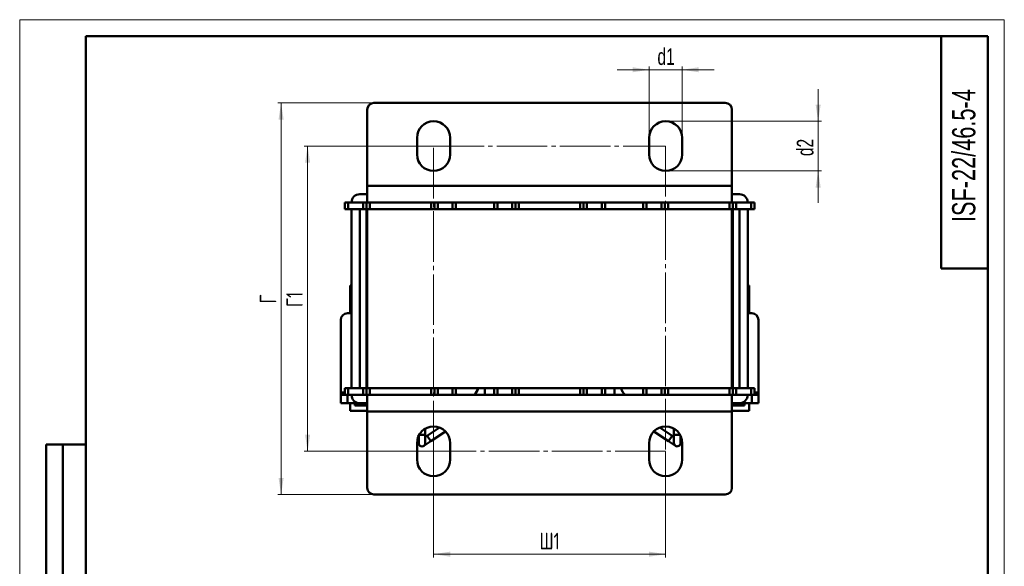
# Model space of a CAD drawing. Header units: millimetres. Extents: x 0 to 297, y 0 to 420.
# Tile 2 of 2: x 0 to 297, y 255 to 420. Entities that reach past the tile are written whole.
import ezdxf

# ---------------------------------------------------------------- set-up
doc = ezdxf.new("R2010")
doc.units = ezdxf.units.MM
doc.linetypes.add('SLD-Осевая', pattern=[19.05, 15.24, -1.27, 1.27, -1.27])
doc.linetypes.add('SLD-Сплошная', pattern=[0])
doc.styles.add('SLDTEXTSTYLE0', font='TXT', dxfattribs={"width": 0.7})
doc.styles.add('SLDTEXTSTYLE1', font='TXT', dxfattribs={"width": 0.7, "bigfont": 'bigfont'})
doc.dimstyles.new('SLDDIMSTYLE0', dxfattribs={"dimtxt": 5, "dimasz": 5, "dimexe": 0, "dimexo": 0.0625, "dimgap": 1.25, "dimtad": 2, "dimdec": 1, "dimrnd": 1e-09, "dimzin": 12, "dimdsep": 46, "dimtxsty": 'SLDTEXTSTYLE0', "dimsah": 1, "dimcen": 0.09, "dimadec": 0, "dimazin": 3, "dimtfac": 1, "dimtdec": 3, "dimtofl": 0, "dimtmove": 0, "dimatfit": 3, "dimfxl": 0, "dimfrac": 2, "dimtolj": 1, "dimtzin": 12, "dimarcsym": 0})
doc.dimstyles.new('SLDDIMSTYLE1', dxfattribs={"dimtxt": 5, "dimasz": 5, "dimexe": 0, "dimexo": 0.0625, "dimgap": 1.25, "dimtad": 2, "dimdec": 1, "dimrnd": 1e-09, "dimzin": 12, "dimdsep": 46, "dimtxsty": 'SLDTEXTSTYLE0', "dimsah": 1, "dimcen": 0.09, "dimadec": 0, "dimazin": 3, "dimtfac": 1, "dimtdec": 3, "dimtmove": 0, "dimatfit": 0, "dimfxl": 0, "dimfrac": 2, "dimtolj": 1, "dimtzin": 12, "dimarcsym": 0})

# ---------------------------------------------------------------- blocks, each defined once
blk = doc.blocks.new('_D_2')
at = {"color": 7, "linetype": 'SLD-Сплошная', "lineweight": 0}
for p, q in [((124.85, 289.9), (124.85, 257.91)), ((194.85, 289.9), (194.85, 257.91)), ((194.85, 258.91), (124.85, 258.91))]:
    blk.add_line(p, q, dxfattribs=at)
at = {"color": 7, "linetype": 'SLD-Сплошная', "lineweight": 18}
for points in [[(124.85, 258.91), (129.85, 258.15), (129.85, 259.68)], [(194.85, 258.91), (189.85, 259.68), (189.85, 258.15)]]:
    blk.add_solid(points, dxfattribs=at)
at = {"color": 7, "linetype": 'SLD-Сплошная', "lineweight": 18, "insert": (156.83, 265.36), "char_height": 5, "attachment_point": 1, "style": 'SLDTEXTSTYLE1'}
blk.add_mtext('Ш1', dxfattribs=at)
blk = doc.blocks.new('_D_3')
at = {"color": 7, "linetype": 'SLD-Сплошная', "lineweight": 0}
for p, q in [((124.84, 381.91), (85.85, 381.91)), ((86.85, 289.91), (86.85, 381.91)), ((124.84, 289.91), (85.85, 289.91))]:
    blk.add_line(p, q, dxfattribs=at)
at = {"color": 7, "linetype": 'SLD-Сплошная', "lineweight": 18}
for points in [[(86.85, 381.91), (86.08, 376.91), (87.62, 376.91)], [(86.85, 289.91), (87.62, 294.91), (86.08, 294.91)]]:
    blk.add_solid(points, dxfattribs=at)
at = {"color": 7, "linetype": 'SLD-Сплошная', "lineweight": 18, "insert": (80.41, 333.43), "char_height": 5, "attachment_point": 1, "rotation": 90, "style": 'SLDTEXTSTYLE1'}
blk.add_mtext('Г1', dxfattribs=at)
blk = doc.blocks.new('_D_4')
at = {"color": 7, "linetype": 'SLD-Сплошная', "lineweight": 0}
for p, q in [((106.84, 394.91), (77.85, 394.91)), ((78.85, 276.91), (78.85, 394.91)), ((106.84, 276.91), (77.85, 276.91))]:
    blk.add_line(p, q, dxfattribs=at)
at = {"color": 7, "linetype": 'SLD-Сплошная', "lineweight": 18}
for points in [[(78.85, 394.91), (78.08, 389.91), (79.62, 389.91)], [(78.85, 276.91), (79.62, 281.91), (78.08, 281.91)]]:
    blk.add_solid(points, dxfattribs=at)
at = {"color": 7, "linetype": 'SLD-Сплошная', "lineweight": 18, "insert": (72.41, 334.49), "char_height": 5, "attachment_point": 1, "rotation": 90, "style": 'SLDTEXTSTYLE1'}
blk.add_mtext('Г', dxfattribs=at)
blk = doc.blocks.new('_D_5')
at = {"color": 7, "linetype": 'SLD-Сплошная', "lineweight": 0}
for p, q in [((189.85, 404.91), (180.24, 404.91)), ((189.85, 384.42), (189.85, 405.91)), ((189.85, 404.91), (199.85, 404.91)), ((199.85, 384.42), (199.85, 405.91)), ((199.85, 404.91), (209.47, 404.91))]:
    blk.add_line(p, q, dxfattribs=at)
at = {"color": 7, "linetype": 'SLD-Сплошная', "lineweight": 18}
for points in [[(189.85, 404.91), (184.85, 405.68), (184.85, 404.15)], [(199.85, 404.91), (204.85, 404.15), (204.85, 405.68)]]:
    blk.add_solid(points, dxfattribs=at)
at = {"color": 7, "linetype": 'SLD-Сплошная', "lineweight": 18, "insert": (192.37, 411.36), "char_height": 5, "attachment_point": 1, "style": 'SLDTEXTSTYLE0'}
blk.add_mtext('d1', dxfattribs=at)
blk = doc.blocks.new('_D_6')
at = {"color": 7, "linetype": 'SLD-Сплошная', "lineweight": 0}
for p, q in [((240.85, 389.41), (240.85, 399.03)), ((194.86, 389.41), (241.85, 389.41)), ((240.85, 374.41), (240.85, 389.41)), ((194.86, 374.41), (241.85, 374.41)), ((240.85, 374.41), (240.85, 364.8))]:
    blk.add_line(p, q, dxfattribs=at)
at = {"color": 7, "linetype": 'SLD-Сплошная', "lineweight": 18}
for points in [[(240.85, 389.41), (241.62, 394.41), (240.08, 394.41)], [(240.85, 374.41), (240.08, 369.41), (241.62, 369.41)]]:
    blk.add_solid(points, dxfattribs=at)
at = {"color": 7, "linetype": 'SLD-Сплошная', "lineweight": 18, "insert": (234.41, 378.89), "char_height": 5, "attachment_point": 1, "rotation": 90, "style": 'SLDTEXTSTYLE0'}
blk.add_mtext('d2', dxfattribs=at)

msp = doc.modelspace()

# ---------------------------------------------------------------- linework, layer by layer
at = {"color": 7, "linetype": 'SLD-Сплошная', "lineweight": 18}
for p, q in [((0, 420), (297, 420)), ((0, 420), (0, 0)), ((297, 420), (297, 0))]:
    msp.add_line(p, q, dxfattribs=at)
at = {"color": 7, "linetype": 'SLD-Сплошная', "lineweight": 50}
for p, q in [((20, 415), (20, 5)), ((292, 415), (20, 415)), ((20, 415), (20, 5)), ((278, 415), (278, 345)), ((292, 5), (292, 415)), ((104.85, 392.91), (104.85, 369.91)), ((212.85, 394.91), (106.85, 394.91)), ((214.85, 369.91), (214.85, 392.91)), ((119.85, 384.41), (119.85, 379.41)), ((129.85, 379.41), (129.85, 384.41)), ((189.85, 384.41), (189.85, 379.41)), ((199.85, 379.41), (199.85, 384.41)), ((214.85, 369.91), (104.85, 369.91)), ((104.85, 364.91), (104.85, 369.91)), ((214.85, 369.91), (214.85, 364.91)), ((102.6, 367.41), (104.85, 367.41)), ((214.85, 367.41), (217.1, 367.41)), ((98.1, 362.91), (98.1, 364.91)), ((98.1, 364.91), (99.1, 364.91)), ((99.1, 362.91), (98.1, 362.91)), ((99.1, 364.91), (99.1, 362.91)), ((99.1, 364.91), (103.6, 364.91)), ((99.1, 362.91), (103.6, 362.91)), ((100.1, 308.91), (100.1, 362.91)), ((102.6, 308.91), (102.6, 362.91)), ((103.6, 362.91), (103.6, 364.91)), ((103.6, 364.91), (104.6, 364.91)), ((104.6, 362.91), (103.6, 362.91)), ((104.6, 362.91), (104.6, 364.91)), ((104.6, 364.91), (104.85, 364.91)), ((104.6, 308.91), (104.6, 362.91)), ((104.85, 362.91), (104.6, 362.91)), ((214.85, 364.91), (104.85, 364.91)), ((104.85, 308.91), (104.85, 362.91)), ((214.85, 362.91), (104.85, 362.91)), ((105.6, 364.91), (105.6, 362.91)), ((124.1, 362.91), (124.1, 364.91)), ((125.1, 364.91), (125.1, 362.91)), ((126.1, 364.91), (126.1, 362.91)), ((130.6, 362.91), (130.6, 364.91)), ((131.6, 364.91), (131.6, 362.91)), ((143.1, 362.91), (143.1, 364.91)), ((144.1, 364.91), (144.1, 362.91)), ((148.6, 362.91), (148.6, 364.91)), ((149.6, 362.91), (149.6, 364.91)), ((150.6, 364.91), (150.6, 362.91)), ((169.1, 362.91), (169.1, 364.91)), ((170.1, 364.91), (170.1, 362.91)), ((171.1, 364.91), (171.1, 362.91)), ((175.6, 362.91), (175.6, 364.91)), ((176.6, 364.91), (176.6, 362.91)), ((188.1, 362.91), (188.1, 364.91)), ((189.1, 364.91), (189.1, 362.91)), ((193.6, 362.91), (193.6, 364.91)), ((194.6, 362.91), (194.6, 364.91)), ((195.6, 364.91), (195.6, 362.91)), ((214.1, 362.91), (214.1, 364.91)), ((214.85, 364.91), (215.1, 364.91)), ((214.85, 308.91), (214.85, 362.91)), ((215.1, 362.91), (214.85, 362.91)), ((215.1, 364.91), (215.1, 362.91)), ((215.1, 364.91), (216.1, 364.91)), ((215.1, 362.91), (215.1, 308.91)), ((216.1, 362.91), (215.1, 362.91)), ((216.1, 364.91), (216.1, 362.91)), ((216.1, 364.91), (220.6, 364.91)), ((216.1, 362.91), (220.6, 362.91)), ((217.1, 362.91), (217.1, 308.91)), ((219.6, 362.91), (219.6, 308.91)), ((220.6, 362.91), (220.6, 364.91)), ((220.6, 364.91), (221.6, 364.91)), ((221.6, 362.91), (220.6, 362.91)), ((221.6, 364.91), (221.6, 362.91)), ((278, 345), (292, 345)), ((100.1, 339.91), (99.7, 339.91)), ((99.7, 339.91), (99.7, 331.51)), ((104.85, 339.91), (104.6, 339.91)), ((215.1, 339.91), (214.85, 339.91)), ((220, 339.91), (219.6, 339.91)), ((220, 339.91), (220, 331.51)), ((104.6, 338.31), (104.85, 338.31)), ((215.1, 338.31), (214.85, 338.31)), ((104.85, 334.31), (104.6, 334.31)), ((215.1, 334.31), (214.85, 334.31)), ((98.85, 331.51), (100.1, 331.51)), ((219.6, 331.51), (220.85, 331.51)), ((96.85, 307.65), (96.85, 329.51)), ((104.6, 329.51), (104.85, 329.51)), ((104.85, 326.71), (104.6, 326.71)), ((214.85, 329.51), (215.1, 329.51)), ((214.85, 326.71), (215.1, 326.71)), ((222.85, 329.51), (222.85, 307.65)), ((104.85, 324.54), (104.6, 324.58)), ((104.85, 324.26), (104.6, 324.26)), ((214.85, 325.51), (215.1, 325.51)), ((215.1, 324.51), (214.85, 324.54)), ((215.1, 324.26), (214.85, 324.26)), ((104.85, 323.04), (104.6, 323.02)), ((104.85, 322.26), (104.6, 322.24)), ((215.1, 323.02), (214.85, 323.04)), ((214.85, 323.01), (215.1, 323)), ((215.1, 322.24), (214.85, 322.26)), ((104.6, 319.79), (104.85, 319.76)), ((104.6, 319.01), (104.85, 318.99)), ((214.85, 319.76), (215.1, 319.79)), ((215.1, 319.03), (214.85, 319.01)), ((214.85, 318.99), (215.1, 319.01)), ((104.6, 317.77), (104.85, 317.76)), ((104.6, 317.52), (104.85, 317.48)), ((104.85, 316.51), (104.6, 316.52)), ((214.85, 317.76), (215.1, 317.77)), ((214.85, 317.48), (215.1, 317.45)), ((98.1, 306.91), (98.1, 308.91)), ((98.1, 308.91), (99.1, 308.91)), ((99.1, 308.91), (99.1, 306.91)), ((103.6, 308.91), (99.1, 308.91)), ((103.6, 306.91), (103.6, 308.91)), ((103.6, 308.91), (104.6, 308.91)), ((104.6, 306.91), (104.6, 308.91)), ((104.6, 308.91), (104.85, 308.91)), ((214.85, 308.91), (104.85, 308.91)), ((105.6, 308.91), (105.6, 306.91)), ((124.1, 306.91), (124.1, 308.91)), ((125.1, 308.91), (125.1, 306.91)), ((126.1, 308.91), (126.1, 306.91)), ((130.6, 306.91), (130.6, 308.91)), ((131.6, 308.91), (131.6, 306.91)), ((140.29, 308.91), (140.29, 306.91)), ((143.1, 306.91), (143.1, 308.91)), ((144.1, 308.91), (144.1, 306.91)), ((148.6, 306.91), (148.6, 308.91)), ((149.6, 306.91), (149.6, 308.91)), ((150.6, 308.91), (150.6, 306.91)), ((169.1, 306.91), (169.1, 308.91)), ((170.1, 308.91), (170.1, 306.91)), ((171.1, 308.91), (171.1, 306.91)), ((175.6, 306.91), (175.6, 308.91)), ((176.6, 308.91), (176.6, 306.91)), ((179.42, 308.91), (179.42, 306.91)), ((188.1, 306.91), (188.1, 308.91)), ((189.1, 308.91), (189.1, 306.91)), ((193.6, 306.91), (193.6, 308.91)), ((194.6, 306.91), (194.6, 308.91)), ((195.6, 308.91), (195.6, 306.91)), ((214.1, 306.91), (214.1, 308.91)), ((214.85, 308.91), (215.1, 308.91)), ((215.1, 308.91), (215.1, 306.91)), ((215.1, 308.91), (216.1, 308.91)), ((216.1, 308.91), (216.1, 306.91)), ((220.6, 308.91), (216.1, 308.91)), ((220.6, 306.91), (220.6, 308.91)), ((220.6, 308.91), (221.6, 308.91)), ((221.6, 308.91), (221.6, 306.91)), ((96.85, 307.65), (96.85, 306.91)), ((96.85, 304.41), (96.85, 306.91)), ((96.85, 306.91), (98.1, 306.91)), ((99.1, 306.91), (98.1, 306.91)), ((98.85, 306.91), (98.85, 304.41)), ((103.6, 306.91), (99.1, 306.91)), ((104.6, 306.91), (103.6, 306.91)), ((104.85, 306.91), (104.6, 306.91)), ((104.85, 301.91), (104.85, 306.91)), ((104.85, 306.91), (214.85, 306.91)), ((214.85, 306.91), (214.85, 301.91)), ((215.1, 306.91), (214.85, 306.91)), ((216.1, 306.91), (215.1, 306.91)), ((220.6, 306.91), (216.1, 306.91)), ((221.6, 306.91), (220.6, 306.91)), ((220.85, 304.41), (220.85, 306.91)), ((221.6, 306.91), (222.85, 306.91)), ((222.85, 306.91), (222.85, 307.65)), ((222.85, 306.91), (222.85, 304.41)), ((98.85, 304.41), (96.85, 304.41)), ((98.85, 304.41), (102.6, 304.41)), ((99.7, 304.41), (99.7, 302.11)), ((101.1, 303.71), (101.1, 304.41)), ((104.85, 303.71), (101.1, 303.71)), ((104.85, 304.41), (102.6, 304.41)), ((217.1, 304.41), (214.85, 304.41)), ((214.85, 303.71), (218.6, 303.71)), ((217.1, 304.41), (220.85, 304.41)), ((218.6, 303.71), (218.6, 304.41)), ((220, 304.41), (220, 302.11)), ((222.85, 304.41), (220.85, 304.41)), ((99.7, 302.11), (104.85, 302.11)), ((104.85, 301.91), (104.85, 278.91)), ((104.85, 301.91), (214.85, 301.91)), ((220, 302.11), (214.85, 302.11)), ((214.85, 278.91), (214.85, 301.91)), ((126.63, 297.09), (122.89, 294.63)), ((196.81, 294.63), (193.07, 297.09)), ((120.35, 294.59), (120.35, 292.41)), ((122.35, 294.91), (122.35, 296.75)), ((122.35, 292.41), (122.35, 294.91)), ((122.89, 294.63), (122.35, 294.27)), ((123.99, 292.95), (128.45, 295.89)), ((191.26, 295.89), (195.71, 292.95)), ((197.35, 294.27), (196.81, 294.63)), ((197.35, 296.75), (197.35, 294.91)), ((197.35, 294.91), (197.35, 292.41)), ((199.35, 292.41), (199.35, 294.59)), ((8, 172), (8, 292)), ((20, 292), (8, 292)), ((8, 172), (8, 292)), ((13, 172), (13, 292)), ((13, 172), (13, 292)), ((119.85, 292.41), (119.85, 287.41)), ((121.9, 291.58), (123.99, 292.95)), ((129.85, 287.41), (129.85, 292.41)), ((189.85, 292.41), (189.85, 287.41)), ((195.71, 292.95), (197.8, 291.58)), ((199.85, 287.41), (199.85, 292.41)), ((106.85, 276.91), (212.85, 276.91))]:
    msp.add_line(p, q, dxfattribs=at)
at = {"color": 7, "linetype": 'SLD-Осевая', "lineweight": 18}
for p, q in [((124.85, 381.91), (194.85, 381.91)), ((124.85, 289.91), (124.85, 381.91)), ((194.85, 381.91), (194.85, 289.91)), ((194.85, 289.91), (124.85, 289.91))]:
    msp.add_line(p, q, dxfattribs=at)
at = {"color": 8, "linetype": 'SLD-Сплошная', "lineweight": 50}
for p, q in [((98.1, 307.65), (96.85, 307.65)), ((222.85, 307.65), (221.6, 307.65)), ((120.52, 294.91), (122.35, 294.91)), ((123.99, 292.95), (122.89, 294.63)), ((196.81, 294.63), (195.71, 292.95)), ((197.35, 294.91), (197.8, 294.91)), ((197.8, 294.91), (199.18, 294.91))]:
    msp.add_line(p, q, dxfattribs=at)
at = {"color": 7, "linetype": 'SLD-Сплошная', "lineweight": 50, "flags": 128}
for points in [[(104.6, 325.51), (104.71, 325.51), (104.85, 325.51)], [(104.6, 323), (104.67, 323.01), (104.85, 323.01)], [(104.85, 319.01), (104.67, 319.02), (104.6, 319.03)], [(215.1, 316.52), (214.99, 316.52), (214.85, 316.51)], [(131.96, 306.91), (131.75, 307.1), (131.6, 307.24)], [(188.1, 307.24), (187.95, 307.1), (187.74, 306.91)]]:
    msp.add_lwpolyline(points, dxfattribs=at)
at = {"color": 7, "linetype": 'SLD-Сплошная', "lineweight": 50}
for centre, radius, start, end in [((106.85, 392.91), 2, 90, 180), ((212.85, 392.91), 2, 0, 90), ((124.85, 384.41), 5, 0, 180), ((194.85, 384.41), 5, 0, 180), ((124.85, 379.41), 5, 180, 0), ((194.85, 379.41), 5, 180, 0), ((102.6, 364.91), 2.5, 90, 180), ((217.1, 364.91), 2.5, 0, 90), ((98.85, 329.51), 2, 90, 180), ((220.85, 329.51), 2, 0, 90), ((134.49, 310.01), 4, 309.195, 344.038), ((185.22, 310.01), 4, 195.962, 230.805), ((102.6, 306.91), 2.5, 180, 270), ((217.1, 306.91), 2.5, 270, 0), ((124.85, 292.41), 5, 0, 180), ((194.85, 292.41), 5, 0, 180), ((121.35, 292.41), 1, 180, 0), ((198.35, 292.41), 1, 180, 236.6336), ((198.35, 292.41), 1, 236.6336, 0), ((124.85, 287.41), 5, 180, 0), ((194.85, 287.41), 5, 180, 0), ((106.85, 278.91), 2, 180, 270), ((212.85, 278.91), 2, 270, 0)]:
    msp.add_arc(centre, radius, start, end, dxfattribs=at)

# ---------------------------------------------------------------- texts
at = {"color": 7, "linetype": 'Continuous', "lineweight": 0, "insert": (281.26, 379.04), "char_height": 7, "attachment_point": 2, "rotation": 90, "style": 'SLDTEXTSTYLE0'}
msp.add_mtext('ISF-22/46.5-4', dxfattribs=at)

# ---------------------------------------------------------------- dimensions: what is measured, and where the dimension line sits
at = {"color": 7, "linetype": 'SLD-Сплошная', "lineweight": 18}
for base, p1, p2, text, dimstyle, picture, middle in [((199.85, 404.91), (189.85, 384.41), (199.85, 384.41), 'd1', 'SLDDIMSTYLE1', '_D_5', (194.85, 404.91)), ((124.85, 258.91), (194.85, 289.91), (124.85, 289.91), 'Ш1', 'SLDDIMSTYLE0', '_D_2', (159.85, 258.91))]:
    dim = msp.add_linear_dim(base=base, p1=p1, p2=p2, text=text, dimstyle=dimstyle, dxfattribs=at)
    dim.commit()
    dim.dimension.update_dxf_attribs({"geometry": picture, "text_midpoint": middle, "dimtype": 160})
for base, p1, p2, text, dimstyle, picture, middle in [((240.85, 389.41), (194.85, 374.41), (194.85, 389.41), 'd2', 'SLDDIMSTYLE1', '_D_6', (240.85, 381.91)), ((78.85, 394.91), (106.85, 276.91), (106.85, 394.91), 'Г', 'SLDDIMSTYLE0', '_D_4', (78.85, 335.91)), ((86.85, 381.91), (124.85, 289.91), (124.85, 381.91), 'Г1', 'SLDDIMSTYLE0', '_D_3', (86.85, 335.91))]:
    dim = msp.add_linear_dim(base=base, p1=p1, p2=p2, angle=90, text=text, dimstyle=dimstyle, dxfattribs=at)
    dim.commit()
    dim.dimension.update_dxf_attribs({"geometry": picture, "text_midpoint": middle, "dimtype": 160})

doc.saveas('drawing.dxf')
